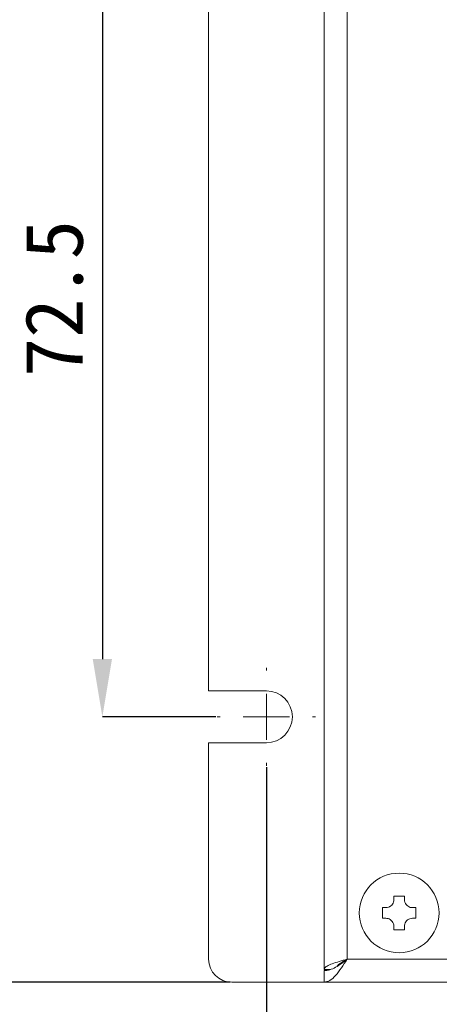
# Model space of a CAD drawing. Header units: millimetres. Extents: x 22 to 278, y 61 to 167.
# Tile 6 of 148: x 46 to 64, y 89 to 132. Entities that reach past the tile are written whole.
import ezdxf

# ---------------------------------------------------------------- set-up
doc = ezdxf.new("R2010")
doc.units = ezdxf.units.MM
doc.header["$PDSIZE"] = -1
doc.layers.get('0').update_dxf_attribs({"lineweight": 15})
doc.layers.add('標註文字', color=4, linetype='Continuous', lineweight=9)
doc.styles.add('SLDTEXTSTYLE0', font='kaiu.ttf')
doc.dimstyles.new('SLDDIMSTYLE0', dxfattribs={"dimtxt": 2.5, "dimasz": 2.5, "dimexe": 0, "dimexo": 0.0625, "dimtad": 1, "dimlfac": 2, "dimrnd": 1e-09, "dimzin": 12, "dimdsep": 46, "dimtxsty": 'SLDTEXTSTYLE0', "dimsah": 1, "dimcen": 0.09, "dimadec": 0, "dimazin": 3, "dimtfac": 1, "dimtofl": 0, "dimtmove": 0, "dimatfit": 3, "dimfxl": 0, "dimfrac": 2, "dimtolj": 1, "dimtzin": 12, "dimarcsym": 0})

# ---------------------------------------------------------------- blocks, each defined once
blk = doc.blocks.new('_D_1')
at = {"layer": 'Defpoints', "color": 0, "transparency": 16777216}
for p in [(54.481, 137.986), (44.312, 90.236), (55.481, 90.236)]:
    blk.add_point(p, dxfattribs=at)
at = {"layer": '標註文字', "color": 0, "lineweight": -2, "transparency": 16777216}
for p, q in [((54.419, 137.986), (44.312, 137.986)), ((44.312, 135.486), (44.312, 92.736)), ((55.419, 90.236), (44.312, 90.236))]:
    blk.add_line(p, q, dxfattribs=at)
at = {"layer": '標註文字', "color": 0, "transparency": 16777216}
for points in [[(43.895, 135.486), (44.729, 135.486), (44.312, 137.986)], [(43.895, 92.736), (44.729, 92.736), (44.312, 90.236)]]:
    blk.add_solid(points, dxfattribs=at)
at = {"layer": '標註文字', "color": 0, "transparency": 16777216, "insert": (40.962, 114.111), "char_height": 2.5, "attachment_point": 2, "rotation": 90, "style": 'SLDTEXTSTYLE0'}
blk.add_mtext('\\A1;95.5', dxfattribs=at)
blk = doc.blocks.new('_D_2')
at = {"layer": 'Defpoints', "color": 0, "transparency": 16777216}
for p in [(54.481, 137.986), (49.88, 101.736), (54.856, 101.736)]:
    blk.add_point(p, dxfattribs=at)
at = {"layer": '標註文字', "color": 0, "lineweight": -2, "transparency": 16777216}
for p, q in [((54.419, 137.986), (49.88, 137.986)), ((49.88, 135.486), (49.88, 104.236)), ((54.794, 101.736), (49.88, 101.736))]:
    blk.add_line(p, q, dxfattribs=at)
at = {"layer": '標註文字', "color": 0, "transparency": 16777216}
for points in [[(49.463, 135.486), (50.297, 135.486), (49.88, 137.986)], [(49.463, 104.236), (50.297, 104.236), (49.88, 101.736)]]:
    blk.add_solid(points, dxfattribs=at)
at = {"layer": '標註文字', "color": 0, "transparency": 16777216, "insert": (46.531, 119.861), "char_height": 2.5, "attachment_point": 2, "rotation": 90, "style": 'SLDTEXTSTYLE0'}
blk.add_mtext('\\A1;72.5', dxfattribs=at)
blk = doc.blocks.new('_D_3')
at = {"layer": 'Defpoints', "color": 0, "transparency": 16777216}
for p in [(56.981, 99.611), (126.481, 99.611), (126.481, 81.444)]:
    blk.add_point(p, dxfattribs=at)
at = {"layer": '標註文字', "color": 0, "lineweight": -2, "transparency": 16777216}
for p, q in [((56.981, 99.549), (56.981, 81.444)), ((126.481, 99.549), (126.481, 81.444)), ((59.481, 81.444), (123.981, 81.444))]:
    blk.add_line(p, q, dxfattribs=at)
at = {"layer": '標註文字', "color": 0, "transparency": 16777216}
for points in [[(59.481, 81.861), (59.481, 81.027), (56.981, 81.444)], [(123.981, 81.861), (123.981, 81.027), (126.481, 81.444)]]:
    blk.add_solid(points, dxfattribs=at)
at = {"layer": '標註文字', "color": 0, "transparency": 16777216, "insert": (91.731, 84.735), "char_height": 2.5, "attachment_point": 2, "style": 'SLDTEXTSTYLE0'}
blk.add_mtext('\\A1;139', dxfattribs=at)
blk = doc.blocks.new('SW_CENTERMARKSYMBOL_0')
at = {"layer": '標註文字', "color": 0}
for p, q in [((0, 2), (0, 2.125)), ((0, 0), (0, 1)), ((-2, 0), (-2.125, 0)), ((0, 0), (-1, 0)), ((0, 0), (0, -1)), ((0, 0), (1, 0)), ((2, 0), (2.125, 0)), ((0, -2), (0, -2.125))]:
    blk.add_line(p, q, dxfattribs=at)

msp = doc.modelspace()

# ---------------------------------------------------------------- linework, layer by layer
for p, q in [((59.4814, 136.9861), (59.4814, 90.7861)), ((60.4814, 136.9861), (60.4814, 91.2361)), ((54.4814, 136.4861), (54.4814, 102.8611)), ((59.4807, 127.9508), (59.4814, 127.9508)), ((59.4807, 125.9508), (59.4814, 125.9508)), ((56.9814, 102.8611), (54.4814, 102.8611)), ((54.4814, 100.6111), (54.4814, 91.2361)), ((54.4814, 100.6111), (56.9814, 100.6111)), ((62.5014, 93.9611), (62.9614, 93.9611)), ((62.5014, 93.8111), (62.5014, 93.9611)), ((62.9614, 93.9611), (62.9614, 93.8111)), ((62.0064, 93.4661), (62.1564, 93.4661)), ((62.0064, 93.0061), (62.0064, 93.4661)), ((63.3064, 93.4661), (63.4564, 93.4661)), ((63.4564, 93.4661), (63.4564, 93.0061)), ((62.1564, 93.0061), (62.0064, 93.0061)), ((62.5014, 92.5111), (62.5014, 92.6611)), ((62.9614, 92.6611), (62.9614, 92.5111)), ((63.4564, 93.0061), (63.3064, 93.0061)), ((62.9614, 92.5111), (62.5014, 92.5111)), ((122.9814, 91.2361), (60.4814, 91.2361)), ((59.7589, 90.7861), (59.4814, 90.7861)), ((59.4814, 90.2361), (59.4814, 90.7361)), ((55.4814, 90.2361), (59.4814, 90.2361)), ((123.9814, 90.2361), (59.4814, 90.2361))]:
    msp.add_line(p, q)
msp.add_circle((62.7314, 93.2361), 1.725)
for centre, radius, start, end in [((56.9814, 101.7361), 1.125, 270, 90), ((55.4814, 91.2361), 1, 180, 270)]:
    msp.add_arc(centre, radius, start, end)
for points, knots in [([(62.1564, 93.4661), (62.1937, 93.4696), (62.2684, 93.4765), (62.3702, 93.5327), (62.4473, 93.6153), (62.4935, 93.7126), (62.4989, 93.7796), (62.5014, 93.8111)], [0, 0, 0, 0, 0.2095281, 0.4195633, 0.6226907, 0.8225336, 1, 1, 1, 1]), ([(62.9614, 93.8111), (62.9648, 93.7738), (62.9718, 93.6991), (63.028, 93.5973), (63.1106, 93.5201), (63.2078, 93.4739), (63.2748, 93.4686), (63.3064, 93.4661)], [0, 0, 0, 0, 0.2095281, 0.4195633, 0.6226907, 0.8225336, 1, 1, 1, 1]), ([(62.5014, 92.6611), (62.4979, 92.6984), (62.4909, 92.7731), (62.4347, 92.8749), (62.3522, 92.952), (62.2549, 92.9983), (62.1879, 93.0036), (62.1564, 93.0061)], [0, 0, 0, 0, 0.2095281, 0.4195633, 0.6226907, 0.8225336, 1, 1, 1, 1]), ([(63.3064, 93.0061), (63.2691, 93.0026), (63.1943, 92.9956), (63.0925, 92.9395), (63.0154, 92.8569), (62.9692, 92.7596), (62.9639, 92.6926), (62.9614, 92.6611)], [0, 0, 0, 0, 0.2095281, 0.4195633, 0.6226907, 0.8225336, 1, 1, 1, 1]), ([(60.4814, 91.2361), (60.3644, 91.2026), (60.1305, 91.1355), (59.8219, 91.035), (59.5954, 90.9344), (59.4928, 90.8513), (59.4842, 90.802), (59.4814, 90.7861)], [0, 0, 0, 0, 0.22335513, 0.44674154, 0.67012809, 0.89351443, 1, 1, 1, 1]), ([(60.4814, 91.2361), (60.4078, 91.1936), (60.2699, 91.1138), (60.1148, 91.0101), (60.0655, 90.9487), (60.046, 90.9245)], [0, 0, 0, 0, 0.408545, 0.7667138, 1, 1, 1, 1])]:
    msp.add_open_spline(points, degree=3, knots=knots)
for points in [[(59.4814, 90.7361), (59.5647, 90.7436), (59.7314, 90.7586), (59.9814, 90.8742), (60.2314, 91.0395), (60.398, 91.1706), (60.4814, 91.2361)], [(59.4814, 90.2361), (59.5647, 90.2511), (59.7314, 90.2812), (59.9814, 90.5124), (60.2314, 90.843), (60.398, 91.105), (60.4814, 91.2361)]]:
    msp.add_open_spline(points, degree=3)

# ---------------------------------------------------------------- block references
at = {"layer": '標註文字'}
msp.add_blockref('SW_CENTERMARKSYMBOL_0', (56.9814, 101.7361), dxfattribs=at)

# ---------------------------------------------------------------- dimensions: what is measured, and where the dimension line sits
for base, p2, picture, middle in [((44.3118, 90.2361), (55.4814, 90.2361), '_D_1', (44.3118, 114.1111)), ((49.8801, 101.7361), (54.8564, 101.7361), '_D_2', (49.8801, 119.8611))]:
    dim = msp.add_linear_dim(base=base, p1=(54.4814, 137.9861), p2=p2, angle=90, dimstyle='SLDDIMSTYLE0', dxfattribs=at)
    dim.commit()
    dim.dimension.update_dxf_attribs({"geometry": picture, "text_midpoint": middle, "dimtype": 160})
dim = msp.add_linear_dim(base=(126.4814, 81.4439), p1=(56.9814, 99.6111), p2=(126.4814, 99.6111), dimstyle='SLDDIMSTYLE0', dxfattribs=at)
dim.commit()
dim.dimension.update_dxf_attribs({"geometry": '_D_3', "text_midpoint": (91.7314, 81.4439), "dimtype": 160})

doc.saveas('drawing.dxf')
